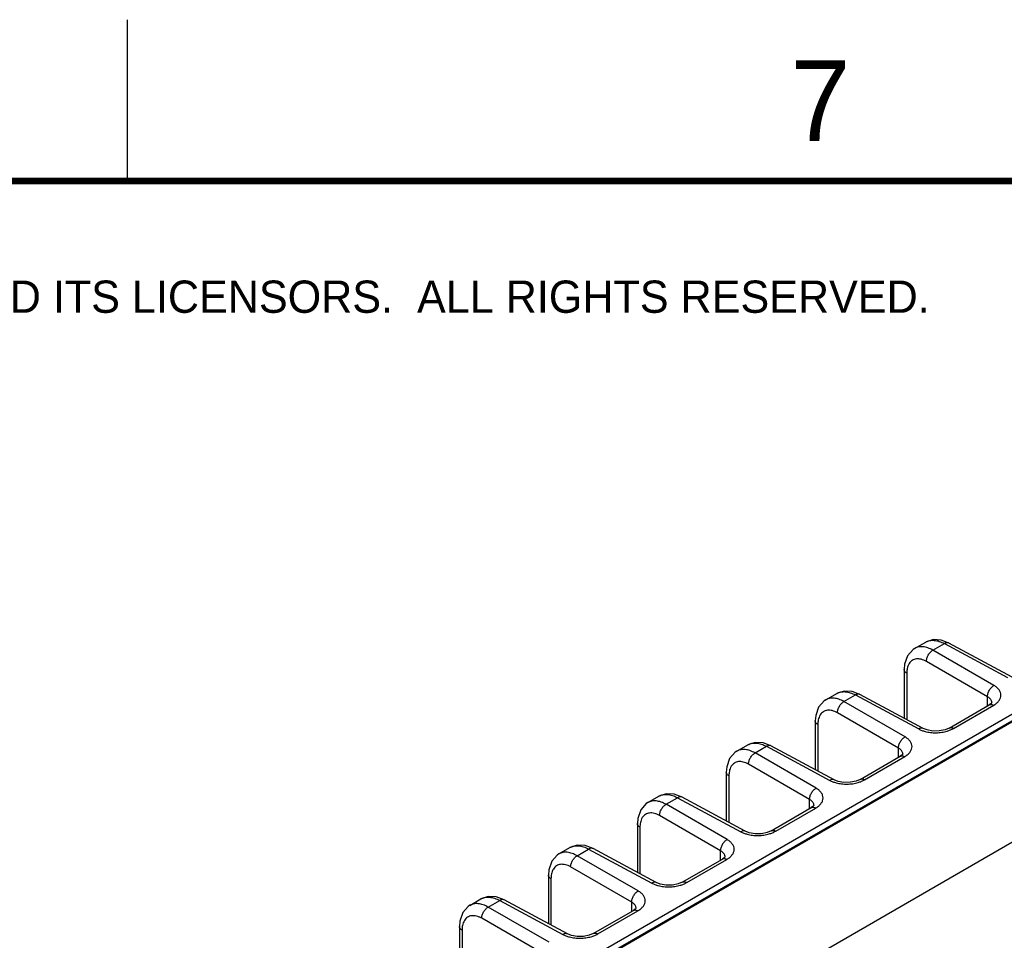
# Model space of a CAD drawing. Header units: inches. Extents: x 0 to 34, y 0 to 22.
# Tile 48 of 129: x 3.9 to 6.9, y 19.1 to 22. Entities that reach past the tile are written whole.
import ezdxf

# ---------------------------------------------------------------- set-up
doc = ezdxf.new("R2010")
doc.units = ezdxf.units.IN
doc.header["$LTSCALE"] = 1.87
doc.header["$MEASUREMENT"] = 0
doc.layers.get('0').update_dxf_attribs({"linetype": 'CONTINUOUS'})
doc.styles.add('TEXTSTYLE_2', font='txt')

msp = doc.modelspace()

# ---------------------------------------------------------------- linework, layer by layer
at = {"color": 2, "linetype": 'CONTINUOUS'}
msp.add_line((4.2, 21.5), (4.2, 22), dxfattribs=at)
at = {"color": 7, "linetype": 'CONTINUOUS'}
for p, q in [((7.8976, 20.3977), (1.1533, 16.5035)), ((1.1681, 16.4923), (7.9125, 20.3864)), ((1.1736, 16.4918), (7.9179, 20.3859)), ((2.062, 16.6321), (8.2522, 20.2062)), ((6.6411, 20.0503), (6.6753, 20.07)), ((6.6978, 20.0449), (6.7334, 20.0655)), ((6.7473, 20.0671), (6.723, 20.0763)), ((6.7334, 20.0655), (6.9295, 19.96)), ((6.9434, 19.9616), (6.7473, 20.0671)), ((6.8871, 19.9356), (6.6978, 20.0449)), ((6.867, 19.9007), (6.6776, 20.01)), ((6.6087, 19.985), (6.6087, 19.8339)), ((6.6167, 19.9735), (6.6167, 19.8296)), ((6.4714, 19.9078), (6.4471, 19.917)), ((6.3652, 19.891), (6.3994, 19.9107)), ((6.4219, 19.8856), (6.4575, 19.9062)), ((6.6112, 19.7763), (6.4219, 19.8856)), ((6.4575, 19.9062), (6.6536, 19.8007)), ((6.6675, 19.8023), (6.4714, 19.9078)), ((6.867, 19.8723), (6.867, 19.9007)), ((6.8807, 19.8819), (6.8807, 19.8819)), ((6.748, 19.8036), (6.8723, 19.8753)), ((6.7619, 19.8023), (6.8862, 19.8741)), ((6.8775, 19.8789), (6.8723, 19.8753)), ((6.3328, 19.8257), (6.3328, 19.6746)), ((6.5911, 19.7414), (6.4017, 19.8507)), ((6.3408, 19.8142), (6.3408, 19.6703)), ((6.0893, 19.7317), (6.1235, 19.7514)), ((6.146, 19.7263), (6.1816, 19.7469)), ((6.1955, 19.7485), (6.1712, 19.7577)), ((6.1816, 19.7469), (6.3777, 19.6414)), ((6.3916, 19.643), (6.1955, 19.7485)), ((6.5911, 19.713), (6.5911, 19.7414)), ((6.3353, 19.617), (6.146, 19.7263)), ((6.4721, 19.6443), (6.5964, 19.716)), ((6.486, 19.643), (6.6103, 19.7148)), ((6.6016, 19.7196), (6.5964, 19.716)), ((6.6048, 19.7226), (6.6048, 19.7226)), ((6.3152, 19.5821), (6.1259, 19.6914)), ((6.0569, 19.6664), (6.0569, 19.5153)), ((6.0649, 19.6549), (6.0649, 19.511)), ((5.8134, 19.5724), (5.8476, 19.5921)), ((5.8701, 19.567), (5.9057, 19.5876)), ((5.9196, 19.5892), (5.8953, 19.5984)), ((5.9057, 19.5876), (6.1018, 19.4821)), ((6.1157, 19.4837), (5.9196, 19.5892)), ((6.3152, 19.5537), (6.3152, 19.5821)), ((6.0595, 19.4577), (5.8701, 19.567)), ((6.1962, 19.485), (6.3205, 19.5567)), ((6.2101, 19.4837), (6.3344, 19.5555)), ((6.3257, 19.5603), (6.3205, 19.5567)), ((6.3289, 19.5633), (6.3289, 19.5633)), ((6.0393, 19.4228), (5.85, 19.5321)), ((5.781, 19.5071), (5.781, 19.356)), ((5.789, 19.4957), (5.789, 19.3517)), ((5.5375, 19.4131), (5.5717, 19.4328)), ((5.5942, 19.4077), (5.6298, 19.4283)), ((5.6437, 19.4299), (5.6194, 19.4391)), ((5.6298, 19.4283), (5.8259, 19.3228)), ((5.8398, 19.3244), (5.6437, 19.4299)), ((5.7836, 19.2984), (5.5942, 19.4077)), ((5.9203, 19.3257), (6.0446, 19.3974)), ((5.9342, 19.3244), (6.0585, 19.3962)), ((6.0393, 19.3944), (6.0393, 19.4228)), ((6.0498, 19.401), (6.0446, 19.3974)), ((6.053, 19.404), (6.053, 19.404)), ((5.7634, 19.2635), (5.5741, 19.3728)), ((5.5051, 19.3478), (5.5051, 19.1967)), ((5.5131, 19.3364), (5.5131, 19.1924)), ((5.2617, 19.2538), (5.2958, 19.2735)), ((5.3678, 19.2706), (5.3435, 19.2798)), ((5.3183, 19.2484), (5.354, 19.269)), ((5.5077, 19.1391), (5.3183, 19.2484)), ((5.354, 19.269), (5.55, 19.1635)), ((5.5639, 19.1651), (5.3678, 19.2706)), ((5.7634, 19.2351), (5.7634, 19.2635)), ((5.7739, 19.2417), (5.7687, 19.2381)), ((5.7771, 19.2447), (5.7771, 19.2447)), ((5.4875, 19.1042), (5.2982, 19.2135)), ((5.6444, 19.1664), (5.7687, 19.2381)), ((5.6583, 19.1651), (5.7826, 19.2369)), ((5.2292, 19.1885), (5.2292, 19.0374)), ((5.2372, 19.1771), (5.2372, 19.0331))]:
    msp.add_line(p, q, dxfattribs=at)
at = {"color": 7, "linetype": 'CONTINUOUS', "const_width": 0.02}
msp.add_lwpolyline([(33.5, 21.5), (0.5, 21.5)], dxfattribs=at)
at = {"color": 7, "linetype": 'CONTINUOUS'}
for points in [[(6.723, 20.0763), (6.6982, 20.0777), (6.6753, 20.07)], [(6.6412, 20.0504), (6.636, 20.047), (6.619, 20.0277), (6.61, 20.0014), (6.6087, 19.9849)], [(6.4471, 19.917), (6.4223, 19.9184), (6.3994, 19.9107)], [(6.3653, 19.8911), (6.3601, 19.8877), (6.3431, 19.8684), (6.3341, 19.8421), (6.3328, 19.8256)], [(6.8807, 19.8826), (6.8806, 19.8823), (6.8775, 19.8789)], [(6.748, 19.8036), (6.7355, 19.7982), (6.7175, 19.7946), (6.6977, 19.7943), (6.6797, 19.7975), (6.6675, 19.8023)], [(6.0894, 19.7318), (6.0842, 19.7284), (6.0672, 19.7091), (6.0582, 19.6828), (6.0569, 19.6663)], [(6.1712, 19.7577), (6.1464, 19.7591), (6.1235, 19.7514)], [(6.6049, 19.7233), (6.6047, 19.723), (6.6016, 19.7196)], [(6.4721, 19.6443), (6.4596, 19.6389), (6.4416, 19.6353), (6.4218, 19.635), (6.4039, 19.6382), (6.3916, 19.643)], [(5.8953, 19.5984), (5.8705, 19.5998), (5.8476, 19.5921)], [(5.8135, 19.5725), (5.8083, 19.5691), (5.7913, 19.5498), (5.7823, 19.5235), (5.781, 19.5071)], [(6.329, 19.564), (6.3288, 19.5637), (6.3257, 19.5603)], [(6.1962, 19.485), (6.1837, 19.4796), (6.1657, 19.476), (6.1459, 19.4757), (6.128, 19.4789), (6.1157, 19.4837)], [(5.6194, 19.4391), (5.5946, 19.4405), (5.5717, 19.4328)], [(5.5376, 19.4132), (5.5324, 19.4098), (5.5154, 19.3905), (5.5064, 19.3642), (5.5051, 19.3477)], [(6.0531, 19.4047), (6.0529, 19.4044), (6.0498, 19.401)], [(5.9203, 19.3257), (5.9078, 19.3203), (5.8898, 19.3167), (5.87, 19.3164), (5.8521, 19.3196), (5.8398, 19.3244)], [(5.3435, 19.2798), (5.3187, 19.2812), (5.2958, 19.2735)], [(5.2617, 19.2539), (5.2565, 19.2505), (5.2395, 19.2312), (5.2305, 19.2049), (5.2292, 19.1885)], [(5.7772, 19.2454), (5.777, 19.2451), (5.7739, 19.2417)], [(5.6444, 19.1664), (5.6319, 19.161), (5.6139, 19.1574), (5.5941, 19.1571), (5.5762, 19.1603), (5.5639, 19.1651)]]:
    msp.add_lwpolyline(points, dxfattribs=at)
for centre, radius, start, end in [((6.8651, 19.8819), 0.0156, 0.3399, 12.836), ((6.8501, 19.9366), 0.0722, 300.0072, 300.8577), ((6.5892, 19.7226), 0.0156, 0.3399, 12.836), ((6.5742, 19.7773), 0.0722, 300.0072, 300.8577), ((6.3133, 19.5633), 0.0156, 0.3399, 12.836), ((6.2983, 19.618), 0.0722, 300.0072, 300.8577), ((6.0374, 19.404), 0.0156, 0.3399, 12.836), ((6.0224, 19.4587), 0.0722, 300.0072, 300.8577), ((5.7615, 19.2447), 0.0156, 0.3399, 12.836), ((5.7465, 19.2994), 0.0722, 300.0072, 300.8577)]:
    msp.add_arc(centre, radius, start, end, dxfattribs=at)
for points, knots in [([(6.6753, 20.07), (6.6772, 20.0711), (6.6812, 20.073), (6.6901, 20.0756), (6.7025, 20.0761), (6.7181, 20.0728), (6.7283, 20.0682), (6.7334, 20.0655)], [0, 0, 0, 0, 0.108943, 0.219882, 0.453687, 0.712351, 1, 1, 1, 1]), ([(6.7473, 20.0671), (6.7463, 20.0676), (6.7442, 20.0683), (6.7407, 20.0683), (6.737, 20.0673), (6.7346, 20.0662), (6.7334, 20.0655)], [0, 0, 0, 0, 0.21874, 0.453206, 0.712902, 1, 1, 1, 1]), ([(6.6978, 20.0449), (6.6928, 20.0477), (6.6829, 20.0524), (6.6678, 20.056), (6.6556, 20.0557), (6.647, 20.0533), (6.6431, 20.0514), (6.6412, 20.0504)], [0, 0, 0, 0, 0.289389, 0.548457, 0.781351, 0.891634, 1, 1, 1, 1]), ([(6.6776, 20.01), (6.6776, 20.0116), (6.6779, 20.0149), (6.6794, 20.0217), (6.683, 20.0301), (6.6885, 20.0375), (6.6936, 20.0422), (6.6964, 20.0441), (6.6978, 20.0449)], [0, 0, 0, 0, 0.114209, 0.237852, 0.499993, 0.762138, 0.885786, 1, 1, 1, 1]), ([(6.6241, 20.0036), (6.6233, 20.0023), (6.62, 19.9963), (6.6182, 19.9895), (6.6175, 19.9843)], [0, 0, 0, 0, 0.232235, 1, 1, 1, 1]), ([(6.6776, 20.01), (6.675, 20.0115), (6.6698, 20.0142), (6.6617, 20.0169), (6.6539, 20.0183), (6.6466, 20.0183), (6.6397, 20.0167), (6.6335, 20.0137), (6.6282, 20.0093), (6.6254, 20.0056), (6.6241, 20.0036)], [0, 0, 0, 0, 0.151846, 0.292841, 0.423046, 0.544025, 0.658478, 0.769981, 0.88254, 1, 1, 1, 1]), ([(6.6167, 19.9735), (6.6155, 19.9743), (6.6134, 19.9758), (6.6108, 19.9786), (6.6091, 19.9817), (6.6087, 19.9839), (6.6087, 19.9849)], [0, 0, 0, 0, 0.287063, 0.546767, 0.781254, 1, 1, 1, 1]), ([(6.6175, 19.9843), (6.6173, 19.9834), (6.6169, 19.9798), (6.6167, 19.9763), (6.6167, 19.9735)], [0, 0, 0, 0, 0.242508, 1, 1, 1, 1]), ([(6.3994, 19.9107), (6.4013, 19.9118), (6.4053, 19.9137), (6.4142, 19.9163), (6.4266, 19.9168), (6.4422, 19.9135), (6.4524, 19.9089), (6.4575, 19.9062)], [0, 0, 0, 0, 0.108943, 0.219882, 0.453687, 0.712351, 1, 1, 1, 1]), ([(6.867, 19.9007), (6.867, 19.9022), (6.8672, 19.9056), (6.8687, 19.9124), (6.8724, 19.9208), (6.8778, 19.9282), (6.883, 19.9329), (6.8857, 19.9348), (6.8871, 19.9356)], [0, 0, 0, 0, 0.114209, 0.237853, 0.499994, 0.762139, 0.885786, 1, 1, 1, 1]), ([(6.8871, 19.8747), (6.8904, 19.8766), (6.8963, 19.8808), (6.9033, 19.8883), (6.9078, 19.8966), (6.9093, 19.9053), (6.9078, 19.914), (6.9033, 19.9222), (6.8963, 19.9296), (6.8904, 19.9337), (6.8871, 19.9356)], [0, 0, 0, 0, 0.145797, 0.276247, 0.393163, 0.502022, 0.610507, 0.726472, 0.855675, 1, 1, 1, 1]), ([(6.4219, 19.8856), (6.4169, 19.8884), (6.407, 19.8931), (6.3919, 19.8967), (6.3797, 19.8964), (6.3711, 19.894), (6.3672, 19.8921), (6.3653, 19.8911)], [0, 0, 0, 0, 0.289389, 0.548457, 0.781351, 0.891634, 1, 1, 1, 1]), ([(6.4017, 19.8507), (6.4017, 19.8523), (6.402, 19.8556), (6.4035, 19.8624), (6.4071, 19.8708), (6.4126, 19.8782), (6.4177, 19.8829), (6.4205, 19.8848), (6.4219, 19.8856)], [0, 0, 0, 0, 0.114209, 0.237852, 0.499993, 0.762138, 0.885786, 1, 1, 1, 1]), ([(6.4714, 19.9078), (6.4704, 19.9083), (6.4683, 19.909), (6.4648, 19.909), (6.4611, 19.908), (6.4587, 19.9069), (6.4575, 19.9062)], [0, 0, 0, 0, 0.21874, 0.453206, 0.712902, 1, 1, 1, 1]), ([(6.876, 19.8934), (6.8755, 19.8941), (6.8728, 19.8969), (6.8696, 19.8992), (6.867, 19.9007)], [0, 0, 0, 0, 0.232635, 1, 1, 1, 1]), ([(6.8803, 19.8853), (6.88, 19.8868), (6.8788, 19.8897), (6.8771, 19.8922), (6.876, 19.8934)], [0, 0, 0, 0, 0.481118, 1, 1, 1, 1]), ([(6.4017, 19.8507), (6.3991, 19.8522), (6.3939, 19.8549), (6.3858, 19.8576), (6.378, 19.859), (6.3707, 19.859), (6.3638, 19.8574), (6.3577, 19.8544), (6.3523, 19.85), (6.3495, 19.8463), (6.3482, 19.8443)], [0, 0, 0, 0, 0.151846, 0.292841, 0.423046, 0.544025, 0.658478, 0.769981, 0.88254, 1, 1, 1, 1]), ([(6.8723, 19.8753), (6.8732, 19.8759), (6.8754, 19.8767), (6.8777, 19.8767), (6.8789, 19.8766)], [0, 0, 0, 0, 0.481903, 1, 1, 1, 1]), ([(6.8789, 19.8766), (6.8795, 19.8765), (6.882, 19.8761), (6.8845, 19.8751), (6.8862, 19.8741)], [0, 0, 0, 0, 0.232376, 1, 1, 1, 1]), ([(6.3408, 19.8142), (6.3396, 19.815), (6.3375, 19.8165), (6.3349, 19.8193), (6.3332, 19.8224), (6.3328, 19.8246), (6.3328, 19.8256)], [0, 0, 0, 0, 0.287063, 0.546767, 0.781254, 1, 1, 1, 1]), ([(6.3416, 19.825), (6.3414, 19.8241), (6.341, 19.8205), (6.3408, 19.817), (6.3408, 19.8142)], [0, 0, 0, 0, 0.242508, 1, 1, 1, 1]), ([(6.3482, 19.8443), (6.3474, 19.843), (6.3441, 19.837), (6.3423, 19.8302), (6.3416, 19.825)], [0, 0, 0, 0, 0.232235, 1, 1, 1, 1]), ([(6.6675, 19.8023), (6.6665, 19.8028), (6.6644, 19.8036), (6.6609, 19.8036), (6.6572, 19.8026), (6.6548, 19.8014), (6.6536, 19.8007)], [0, 0, 0, 0, 0.21874, 0.453204, 0.712899, 1, 1, 1, 1]), ([(6.6536, 19.8007), (6.6567, 19.7991), (6.6632, 19.7961), (6.6701, 19.7939), (6.6737, 19.793)], [0, 0, 0, 0, 0.482994, 1, 1, 1, 1]), ([(6.6737, 19.793), (6.6791, 19.7915), (6.6904, 19.7895), (6.7076, 19.7886), (6.7249, 19.7899), (6.7361, 19.7923), (6.7415, 19.7938)], [0, 0, 0, 0, 0.245473, 0.499721, 0.754103, 1, 1, 1, 1]), ([(6.7415, 19.7938), (6.7451, 19.7949), (6.7521, 19.7973), (6.7588, 19.8006), (6.7619, 19.8023)], [0, 0, 0, 0, 0.517339, 1, 1, 1, 1]), ([(6.748, 19.8036), (6.7489, 19.8041), (6.751, 19.8049), (6.7545, 19.805), (6.7582, 19.8041), (6.7607, 19.803), (6.7619, 19.8023)], [0, 0, 0, 0, 0.21874, 0.453173, 0.71287, 1, 1, 1, 1]), ([(6.5911, 19.7414), (6.5911, 19.7429), (6.5913, 19.7463), (6.5928, 19.7531), (6.5965, 19.7615), (6.6019, 19.7689), (6.6071, 19.7736), (6.6098, 19.7755), (6.6112, 19.7763)], [0, 0, 0, 0, 0.114209, 0.237853, 0.499994, 0.762139, 0.885786, 1, 1, 1, 1]), ([(6.6112, 19.7154), (6.6145, 19.7173), (6.6204, 19.7215), (6.6274, 19.729), (6.6319, 19.7373), (6.6334, 19.746), (6.6319, 19.7547), (6.6274, 19.7629), (6.6204, 19.7703), (6.6145, 19.7744), (6.6112, 19.7763)], [0, 0, 0, 0, 0.145797, 0.276247, 0.393163, 0.502022, 0.610507, 0.726472, 0.855675, 1, 1, 1, 1]), ([(6.146, 19.7263), (6.141, 19.7291), (6.1311, 19.7338), (6.116, 19.7374), (6.1039, 19.7371), (6.0952, 19.7347), (6.0913, 19.7328), (6.0894, 19.7318)], [0, 0, 0, 0, 0.289389, 0.548457, 0.781351, 0.891634, 1, 1, 1, 1]), ([(6.1235, 19.7514), (6.1254, 19.7525), (6.1294, 19.7545), (6.1383, 19.757), (6.1507, 19.7575), (6.1663, 19.7542), (6.1765, 19.7496), (6.1816, 19.7469)], [0, 0, 0, 0, 0.108943, 0.219882, 0.453687, 0.712351, 1, 1, 1, 1]), ([(6.1955, 19.7485), (6.1946, 19.749), (6.1924, 19.7497), (6.1889, 19.7497), (6.1852, 19.7487), (6.1828, 19.7476), (6.1816, 19.7469)], [0, 0, 0, 0, 0.21874, 0.453206, 0.712902, 1, 1, 1, 1]), ([(6.6001, 19.7341), (6.5996, 19.7348), (6.5969, 19.7376), (6.5937, 19.7399), (6.5911, 19.7414)], [0, 0, 0, 0, 0.232635, 1, 1, 1, 1]), ([(6.6044, 19.726), (6.6041, 19.7275), (6.6029, 19.7304), (6.6012, 19.7329), (6.6001, 19.7341)], [0, 0, 0, 0, 0.481118, 1, 1, 1, 1]), ([(6.1259, 19.6914), (6.1232, 19.6929), (6.118, 19.6956), (6.1099, 19.6983), (6.1021, 19.6997), (6.0948, 19.6997), (6.0879, 19.6981), (6.0818, 19.6951), (6.0764, 19.6907), (6.0736, 19.687), (6.0723, 19.685)], [0, 0, 0, 0, 0.151846, 0.292841, 0.423046, 0.544025, 0.658478, 0.769981, 0.88254, 1, 1, 1, 1]), ([(6.1259, 19.6914), (6.1258, 19.693), (6.1261, 19.6963), (6.1276, 19.7031), (6.1312, 19.7115), (6.1367, 19.7189), (6.1419, 19.7236), (6.1446, 19.7255), (6.146, 19.7263)], [0, 0, 0, 0, 0.114209, 0.237852, 0.499993, 0.762138, 0.885786, 1, 1, 1, 1]), ([(6.5964, 19.716), (6.5973, 19.7166), (6.5995, 19.7174), (6.6018, 19.7174), (6.603, 19.7173)], [0, 0, 0, 0, 0.481903, 1, 1, 1, 1]), ([(6.603, 19.7173), (6.6036, 19.7172), (6.6061, 19.7168), (6.6086, 19.7158), (6.6103, 19.7148)], [0, 0, 0, 0, 0.232376, 1, 1, 1, 1]), ([(6.0723, 19.685), (6.0715, 19.6837), (6.0682, 19.6777), (6.0664, 19.6709), (6.0657, 19.6657)], [0, 0, 0, 0, 0.232235, 1, 1, 1, 1]), ([(6.0649, 19.6549), (6.0637, 19.6557), (6.0616, 19.6572), (6.059, 19.66), (6.0573, 19.6631), (6.0569, 19.6653), (6.0569, 19.6663)], [0, 0, 0, 0, 0.287063, 0.546767, 0.781254, 1, 1, 1, 1]), ([(6.0657, 19.6657), (6.0655, 19.6648), (6.0651, 19.6612), (6.0649, 19.6577), (6.0649, 19.6549)], [0, 0, 0, 0, 0.242508, 1, 1, 1, 1]), ([(6.3916, 19.643), (6.3906, 19.6436), (6.3885, 19.6443), (6.385, 19.6443), (6.3813, 19.6433), (6.3789, 19.6421), (6.3777, 19.6414)], [0, 0, 0, 0, 0.21874, 0.453204, 0.712899, 1, 1, 1, 1]), ([(6.3777, 19.6414), (6.3808, 19.6398), (6.3873, 19.6368), (6.3942, 19.6346), (6.3978, 19.6337)], [0, 0, 0, 0, 0.482994, 1, 1, 1, 1]), ([(6.4656, 19.6345), (6.4692, 19.6356), (6.4762, 19.638), (6.4829, 19.6413), (6.486, 19.643)], [0, 0, 0, 0, 0.517339, 1, 1, 1, 1]), ([(6.4721, 19.6443), (6.473, 19.6448), (6.4751, 19.6456), (6.4786, 19.6457), (6.4823, 19.6448), (6.4848, 19.6437), (6.486, 19.643)], [0, 0, 0, 0, 0.21874, 0.453173, 0.71287, 1, 1, 1, 1]), ([(6.3152, 19.5821), (6.3152, 19.5837), (6.3154, 19.587), (6.3169, 19.5938), (6.3206, 19.6022), (6.326, 19.6096), (6.3312, 19.6143), (6.334, 19.6162), (6.3353, 19.617)], [0, 0, 0, 0, 0.114209, 0.237853, 0.499994, 0.762139, 0.885786, 1, 1, 1, 1]), ([(6.3353, 19.5561), (6.3386, 19.558), (6.3445, 19.5622), (6.3515, 19.5697), (6.356, 19.578), (6.3575, 19.5867), (6.356, 19.5954), (6.3515, 19.6036), (6.3445, 19.611), (6.3386, 19.6151), (6.3353, 19.617)], [0, 0, 0, 0, 0.145797, 0.276247, 0.393163, 0.502022, 0.610507, 0.726472, 0.855675, 1, 1, 1, 1]), ([(6.3978, 19.6337), (6.4032, 19.6322), (6.4145, 19.6302), (6.4317, 19.6293), (6.449, 19.6306), (6.4602, 19.633), (6.4656, 19.6345)], [0, 0, 0, 0, 0.245473, 0.499721, 0.754103, 1, 1, 1, 1]), ([(5.8701, 19.567), (5.8651, 19.5698), (5.8552, 19.5745), (5.8401, 19.5781), (5.828, 19.5778), (5.8193, 19.5754), (5.8154, 19.5735), (5.8135, 19.5725)], [0, 0, 0, 0, 0.289389, 0.548457, 0.781351, 0.891634, 1, 1, 1, 1]), ([(5.8476, 19.5921), (5.8495, 19.5932), (5.8535, 19.5952), (5.8624, 19.5977), (5.8748, 19.5982), (5.8904, 19.5949), (5.9006, 19.5903), (5.9057, 19.5876)], [0, 0, 0, 0, 0.108943, 0.219882, 0.453687, 0.712351, 1, 1, 1, 1]), ([(5.9196, 19.5892), (5.9187, 19.5897), (5.9165, 19.5904), (5.913, 19.5904), (5.9093, 19.5894), (5.9069, 19.5883), (5.9057, 19.5876)], [0, 0, 0, 0, 0.21874, 0.453206, 0.712902, 1, 1, 1, 1]), ([(6.3242, 19.5748), (6.3237, 19.5755), (6.321, 19.5783), (6.3178, 19.5806), (6.3152, 19.5821)], [0, 0, 0, 0, 0.232635, 1, 1, 1, 1]), ([(5.85, 19.5321), (5.8499, 19.5337), (5.8502, 19.537), (5.8517, 19.5438), (5.8554, 19.5522), (5.8608, 19.5596), (5.866, 19.5643), (5.8687, 19.5662), (5.8701, 19.567)], [0, 0, 0, 0, 0.114209, 0.237852, 0.499993, 0.762138, 0.885786, 1, 1, 1, 1]), ([(6.3205, 19.5567), (6.3214, 19.5573), (6.3236, 19.5581), (6.3259, 19.5581), (6.3271, 19.558)], [0, 0, 0, 0, 0.481903, 1, 1, 1, 1]), ([(6.3285, 19.5667), (6.3282, 19.5682), (6.3271, 19.5711), (6.3253, 19.5736), (6.3242, 19.5748)], [0, 0, 0, 0, 0.481118, 1, 1, 1, 1]), ([(6.3271, 19.558), (6.3277, 19.5579), (6.3302, 19.5575), (6.3327, 19.5565), (6.3344, 19.5555)], [0, 0, 0, 0, 0.232376, 1, 1, 1, 1]), ([(5.7964, 19.5258), (5.7956, 19.5244), (5.7923, 19.5184), (5.7905, 19.5116), (5.7898, 19.5064)], [0, 0, 0, 0, 0.232235, 1, 1, 1, 1]), ([(5.85, 19.5321), (5.8473, 19.5336), (5.8421, 19.5363), (5.834, 19.539), (5.8262, 19.5404), (5.8189, 19.5404), (5.812, 19.5388), (5.8059, 19.5358), (5.8005, 19.5314), (5.7977, 19.5277), (5.7964, 19.5258)], [0, 0, 0, 0, 0.151846, 0.292841, 0.423046, 0.544025, 0.658478, 0.769981, 0.88254, 1, 1, 1, 1]), ([(5.789, 19.4957), (5.7878, 19.4964), (5.7857, 19.4979), (5.7831, 19.5007), (5.7814, 19.5038), (5.781, 19.506), (5.781, 19.5071)], [0, 0, 0, 0, 0.287063, 0.546767, 0.781254, 1, 1, 1, 1]), ([(5.7898, 19.5064), (5.7896, 19.5055), (5.7892, 19.502), (5.789, 19.4984), (5.789, 19.4957)], [0, 0, 0, 0, 0.242508, 1, 1, 1, 1]), ([(6.1157, 19.4838), (6.1147, 19.4843), (6.1126, 19.485), (6.1091, 19.485), (6.1054, 19.484), (6.103, 19.4828), (6.1018, 19.4821)], [0, 0, 0, 0, 0.21874, 0.453204, 0.712899, 1, 1, 1, 1]), ([(6.1962, 19.485), (6.1971, 19.4855), (6.1992, 19.4863), (6.2027, 19.4864), (6.2065, 19.4855), (6.2089, 19.4844), (6.2101, 19.4837)], [0, 0, 0, 0, 0.21874, 0.453173, 0.71287, 1, 1, 1, 1]), ([(6.0393, 19.4228), (6.0393, 19.4244), (6.0395, 19.4277), (6.041, 19.4345), (6.0447, 19.4429), (6.0501, 19.4503), (6.0553, 19.455), (6.0581, 19.4569), (6.0595, 19.4577)], [0, 0, 0, 0, 0.114209, 0.237853, 0.499994, 0.762139, 0.885786, 1, 1, 1, 1]), ([(6.0594, 19.3968), (6.0627, 19.3987), (6.0686, 19.4029), (6.0756, 19.4104), (6.0801, 19.4187), (6.0816, 19.4274), (6.0801, 19.4361), (6.0757, 19.4443), (6.0686, 19.4517), (6.0627, 19.4558), (6.0595, 19.4577)], [0, 0, 0, 0, 0.145797, 0.276247, 0.393163, 0.502022, 0.610507, 0.726472, 0.855675, 1, 1, 1, 1]), ([(6.1018, 19.4821), (6.1049, 19.4805), (6.1114, 19.4775), (6.1183, 19.4753), (6.1219, 19.4744)], [0, 0, 0, 0, 0.482994, 1, 1, 1, 1]), ([(6.1219, 19.4744), (6.1273, 19.4729), (6.1386, 19.4709), (6.1558, 19.47), (6.1731, 19.4713), (6.1843, 19.4737), (6.1897, 19.4752)], [0, 0, 0, 0, 0.245473, 0.499721, 0.754103, 1, 1, 1, 1]), ([(6.1897, 19.4752), (6.1933, 19.4763), (6.2003, 19.4787), (6.207, 19.482), (6.2101, 19.4837)], [0, 0, 0, 0, 0.517339, 1, 1, 1, 1]), ([(5.5717, 19.4328), (5.5736, 19.4339), (5.5776, 19.4359), (5.5865, 19.4384), (5.5989, 19.4389), (5.6145, 19.4356), (5.6247, 19.431), (5.6298, 19.4283)], [0, 0, 0, 0, 0.108943, 0.219882, 0.453687, 0.712351, 1, 1, 1, 1]), ([(5.6437, 19.4299), (5.6428, 19.4304), (5.6406, 19.4311), (5.6371, 19.4311), (5.6334, 19.4301), (5.631, 19.429), (5.6298, 19.4283)], [0, 0, 0, 0, 0.21874, 0.453206, 0.712902, 1, 1, 1, 1]), ([(5.5942, 19.4077), (5.5892, 19.4105), (5.5793, 19.4152), (5.5642, 19.4188), (5.5521, 19.4185), (5.5434, 19.4161), (5.5395, 19.4142), (5.5376, 19.4132)], [0, 0, 0, 0, 0.289389, 0.548457, 0.781351, 0.891634, 1, 1, 1, 1]), ([(5.5741, 19.3728), (5.574, 19.3744), (5.5743, 19.3777), (5.5758, 19.3845), (5.5795, 19.3929), (5.5849, 19.4003), (5.5901, 19.405), (5.5928, 19.4069), (5.5942, 19.4077)], [0, 0, 0, 0, 0.114209, 0.237852, 0.499993, 0.762138, 0.885786, 1, 1, 1, 1]), ([(6.0484, 19.4155), (6.0478, 19.4162), (6.0451, 19.419), (6.0419, 19.4213), (6.0393, 19.4228)], [0, 0, 0, 0, 0.232635, 1, 1, 1, 1]), ([(6.0446, 19.3974), (6.0455, 19.398), (6.0477, 19.3988), (6.05, 19.3988), (6.0512, 19.3987)], [0, 0, 0, 0, 0.481903, 1, 1, 1, 1]), ([(6.0526, 19.4074), (6.0523, 19.4089), (6.0512, 19.4118), (6.0494, 19.4143), (6.0484, 19.4155)], [0, 0, 0, 0, 0.481118, 1, 1, 1, 1]), ([(6.0512, 19.3987), (6.0518, 19.3986), (6.0543, 19.3982), (6.0568, 19.3972), (6.0585, 19.3962)], [0, 0, 0, 0, 0.232376, 1, 1, 1, 1]), ([(5.5205, 19.3664), (5.5197, 19.3651), (5.5164, 19.3591), (5.5146, 19.3523), (5.5139, 19.3471)], [0, 0, 0, 0, 0.232235, 1, 1, 1, 1]), ([(5.5741, 19.3728), (5.5714, 19.3743), (5.5662, 19.377), (5.5581, 19.3797), (5.5503, 19.3811), (5.543, 19.3811), (5.5361, 19.3795), (5.53, 19.3765), (5.5246, 19.3721), (5.5218, 19.3684), (5.5205, 19.3664)], [0, 0, 0, 0, 0.151846, 0.292841, 0.423046, 0.544025, 0.658478, 0.769981, 0.88254, 1, 1, 1, 1]), ([(5.5131, 19.3364), (5.5119, 19.3371), (5.5098, 19.3386), (5.5072, 19.3414), (5.5055, 19.3445), (5.5051, 19.3467), (5.5051, 19.3477)], [0, 0, 0, 0, 0.287063, 0.546767, 0.781254, 1, 1, 1, 1]), ([(5.5139, 19.3471), (5.5137, 19.3462), (5.5133, 19.3427), (5.5131, 19.3391), (5.5131, 19.3364)], [0, 0, 0, 0, 0.242508, 1, 1, 1, 1]), ([(5.8398, 19.3245), (5.8388, 19.325), (5.8367, 19.3257), (5.8332, 19.3257), (5.8295, 19.3247), (5.8271, 19.3235), (5.8259, 19.3228)], [0, 0, 0, 0, 0.21874, 0.453204, 0.712899, 1, 1, 1, 1]), ([(5.8259, 19.3228), (5.829, 19.3212), (5.8355, 19.3182), (5.8424, 19.316), (5.846, 19.3151)], [0, 0, 0, 0, 0.482994, 1, 1, 1, 1]), ([(5.846, 19.3151), (5.8514, 19.3136), (5.8627, 19.3116), (5.8799, 19.3107), (5.8972, 19.312), (5.9084, 19.3144), (5.9138, 19.3159)], [0, 0, 0, 0, 0.245473, 0.499721, 0.754103, 1, 1, 1, 1]), ([(5.9138, 19.3159), (5.9175, 19.317), (5.9244, 19.3194), (5.9311, 19.3227), (5.9342, 19.3244)], [0, 0, 0, 0, 0.517339, 1, 1, 1, 1]), ([(5.9203, 19.3257), (5.9212, 19.3262), (5.9233, 19.327), (5.9268, 19.3271), (5.9306, 19.3262), (5.933, 19.3251), (5.9342, 19.3244)], [0, 0, 0, 0, 0.21874, 0.453173, 0.71287, 1, 1, 1, 1]), ([(5.2958, 19.2735), (5.2977, 19.2746), (5.3018, 19.2766), (5.3106, 19.2791), (5.323, 19.2796), (5.3386, 19.2763), (5.3488, 19.2717), (5.354, 19.269)], [0, 0, 0, 0, 0.108943, 0.219882, 0.453687, 0.712351, 1, 1, 1, 1]), ([(5.3678, 19.2706), (5.3669, 19.2711), (5.3647, 19.2718), (5.3612, 19.2718), (5.3575, 19.2708), (5.3551, 19.2697), (5.354, 19.269)], [0, 0, 0, 0, 0.21874, 0.453206, 0.712902, 1, 1, 1, 1]), ([(5.7634, 19.2635), (5.7634, 19.2651), (5.7636, 19.2684), (5.7652, 19.2752), (5.7688, 19.2836), (5.7742, 19.291), (5.7794, 19.2957), (5.7822, 19.2976), (5.7836, 19.2984)], [0, 0, 0, 0, 0.114209, 0.237853, 0.499994, 0.762139, 0.885786, 1, 1, 1, 1]), ([(5.7835, 19.2375), (5.7868, 19.2394), (5.7927, 19.2436), (5.7997, 19.2511), (5.8042, 19.2594), (5.8057, 19.2681), (5.8042, 19.2768), (5.7998, 19.285), (5.7927, 19.2924), (5.7868, 19.2965), (5.7836, 19.2984)], [0, 0, 0, 0, 0.145797, 0.276247, 0.393163, 0.502022, 0.610507, 0.726472, 0.855675, 1, 1, 1, 1]), ([(5.3183, 19.2484), (5.3133, 19.2512), (5.3035, 19.2559), (5.2883, 19.2595), (5.2762, 19.2592), (5.2675, 19.2568), (5.2636, 19.2549), (5.2617, 19.2539)], [0, 0, 0, 0, 0.289389, 0.548457, 0.781351, 0.891634, 1, 1, 1, 1]), ([(5.2982, 19.2135), (5.2981, 19.2151), (5.2984, 19.2184), (5.2999, 19.2252), (5.3036, 19.2336), (5.309, 19.241), (5.3142, 19.2457), (5.3169, 19.2476), (5.3183, 19.2484)], [0, 0, 0, 0, 0.114209, 0.237852, 0.499993, 0.762138, 0.885786, 1, 1, 1, 1]), ([(5.7725, 19.2562), (5.7719, 19.2569), (5.7692, 19.2597), (5.766, 19.262), (5.7634, 19.2635)], [0, 0, 0, 0, 0.232635, 1, 1, 1, 1]), ([(5.7767, 19.2481), (5.7764, 19.2496), (5.7753, 19.2525), (5.7735, 19.255), (5.7725, 19.2562)], [0, 0, 0, 0, 0.481118, 1, 1, 1, 1]), ([(5.2982, 19.2135), (5.2955, 19.215), (5.2903, 19.2177), (5.2822, 19.2204), (5.2745, 19.2218), (5.2671, 19.2218), (5.2602, 19.2202), (5.2541, 19.2172), (5.2487, 19.2128), (5.2459, 19.2091), (5.2446, 19.2072)], [0, 0, 0, 0, 0.151846, 0.292841, 0.423046, 0.544025, 0.658478, 0.769981, 0.88254, 1, 1, 1, 1]), ([(5.7687, 19.2381), (5.7696, 19.2387), (5.7718, 19.2395), (5.7741, 19.2395), (5.7753, 19.2394)], [0, 0, 0, 0, 0.481903, 1, 1, 1, 1]), ([(5.7753, 19.2394), (5.7759, 19.2393), (5.7784, 19.2389), (5.7809, 19.2379), (5.7826, 19.2369)], [0, 0, 0, 0, 0.232376, 1, 1, 1, 1]), ([(5.2372, 19.1771), (5.236, 19.1778), (5.2339, 19.1793), (5.2313, 19.1821), (5.2296, 19.1852), (5.2292, 19.1874), (5.2292, 19.1885)], [0, 0, 0, 0, 0.287063, 0.546767, 0.781254, 1, 1, 1, 1]), ([(5.238, 19.1878), (5.2379, 19.1869), (5.2374, 19.1834), (5.2372, 19.1798), (5.2372, 19.1771)], [0, 0, 0, 0, 0.242508, 1, 1, 1, 1]), ([(5.2446, 19.2072), (5.2438, 19.2058), (5.2405, 19.1998), (5.2387, 19.193), (5.238, 19.1878)], [0, 0, 0, 0, 0.232235, 1, 1, 1, 1]), ([(5.5639, 19.1652), (5.5629, 19.1657), (5.5608, 19.1664), (5.5573, 19.1664), (5.5536, 19.1654), (5.5512, 19.1642), (5.55, 19.1635)], [0, 0, 0, 0, 0.21874, 0.453204, 0.712899, 1, 1, 1, 1]), ([(5.55, 19.1635), (5.5531, 19.1619), (5.5597, 19.1589), (5.5665, 19.1567), (5.5701, 19.1558)], [0, 0, 0, 0, 0.482994, 1, 1, 1, 1]), ([(5.5701, 19.1558), (5.5755, 19.1543), (5.5868, 19.1523), (5.604, 19.1514), (5.6213, 19.1527), (5.6325, 19.1551), (5.6379, 19.1566)], [0, 0, 0, 0, 0.245473, 0.499721, 0.754103, 1, 1, 1, 1]), ([(5.6379, 19.1566), (5.6416, 19.1577), (5.6485, 19.1601), (5.6552, 19.1634), (5.6583, 19.1651)], [0, 0, 0, 0, 0.517339, 1, 1, 1, 1]), ([(5.6444, 19.1664), (5.6453, 19.1669), (5.6474, 19.1677), (5.6509, 19.1678), (5.6547, 19.1669), (5.6571, 19.1658), (5.6583, 19.1651)], [0, 0, 0, 0, 0.21874, 0.453173, 0.71287, 1, 1, 1, 1])]:
    msp.add_open_spline(points, degree=3, knots=knots, dxfattribs=at)

# ---------------------------------------------------------------- texts
at = {"color": 2, "linetype": 'CONTINUOUS', "attachment_point": 1, "line_spacing_factor": 0.9, "style": 'TEXTSTYLE_2'}
for s, insert, char_height, width in [('7', (6.2556, 21.8743), 0.25, 0.25), ('NATIONAL INSTRUMENTS CORPORATION AND ITS LICENSORS.  ALL RIGHTS RESERVED.', (0.9071, 21.1911), 0.1, 7.3)]:
    msp.add_mtext(s, dxfattribs=dict(at, insert=insert, char_height=char_height, width=width))

doc.saveas('drawing.dxf')
